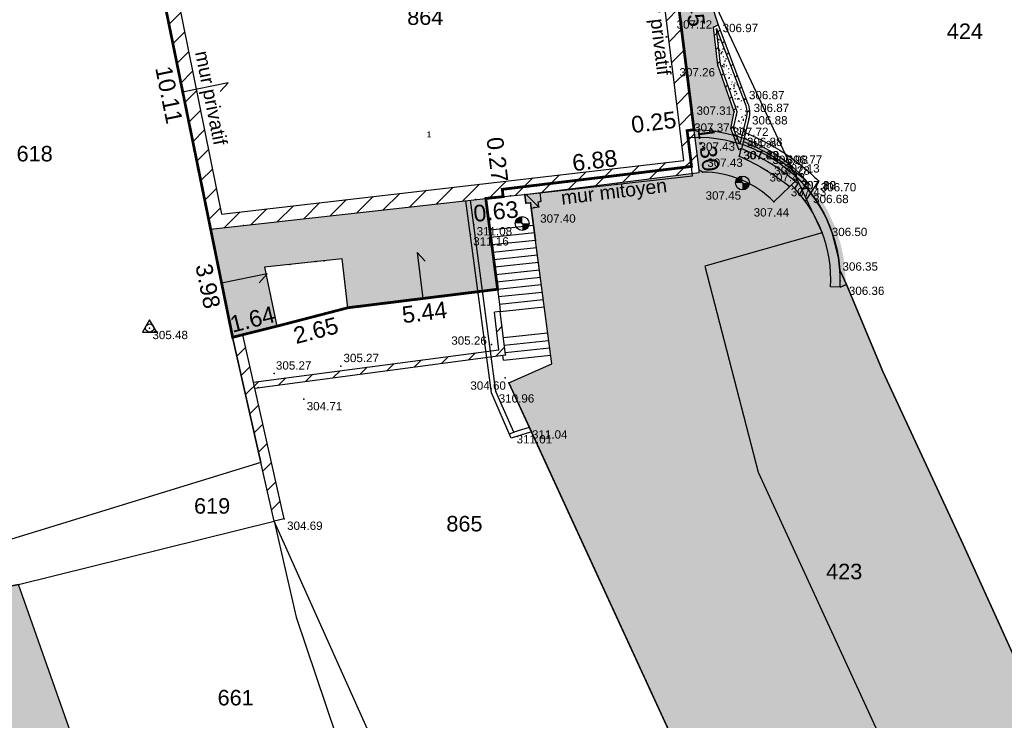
# Model space of a CAD drawing. Header units: metres. Extents: x 1943189 to 1944159, y 7204892 to 7205646.
# Tile 6 of 21: x 1943279 to 1943314, y 7205132 to 7205158. Entities that reach past the tile are written whole.
import ezdxf
from ezdxf.enums import TextEntityAlignment as Align

# ---------------------------------------------------------------- set-up
doc = ezdxf.new("R2010")
doc.units = ezdxf.units.M
doc.header["$LTSCALE"] = 2
doc.linetypes.add('CONTINU', pattern=[0])
doc.linetypes.add('SubdiFisc', pattern=[0.6, 0.4, -0.2])
for name, color, linetype in [('1PARCELLE', 150, 'Continuous'), ('3BATIDUR', 7, 'CONTINU'), ('3BATIDUR_H', 31, 'Continuous'), ('3NUMVOIE', 30, 'CONTINU'), ('3PARCELLETEX', 150, 'CONTINU'), ('5 Bor cotations', 202, 'SubdiFisc'), ('5 Bor limite', 1, 'Continuous'), ('5 Bor signes', 1, 'Continuous'), ('Bati', 7, 'Continuous'), ('Béton', 9, 'Continuous'), ('Escalier', 7, 'Continuous'), ('escaliers', 7, 'Continuous'), ('Mur', 7, 'Continuous'), ('Murs', 7, 'Continuous'), ('Seuil', 7, 'Continuous'), ('Station', 7, 'Continuous'), ('Toiture', 3, 'Continuous'), ('TopoAlt', 3, 'Continuous'), ('TOPOJIS', 7, 'Continuous'), ('TOPOJIS Bornage', 3, 'Continuous'), ('TOPOJIS Station', 7, 'Continuous'), ('TOPOJIS Toiture', 7, 'Continuous'), ('Végétation', 3, 'Continuous')]:
    doc.layers.add(name, color=color, linetype=linetype)
doc.styles.get("Standard").update_dxf_attribs({"font": 'arial.ttf'})
pattern_1 = [(45, (0, 0), (-0.42426406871, 0.42426406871), [])]

# ---------------------------------------------------------------- blocks, each defined once
blk = doc.blocks.new('6607662.20')
at = {"color": 0}
blk.add_point((0, 0), dxfattribs=at)
at = {"layer": 'TopoAlt'}
blk.add_attdef('ALT', text='', height=0.3, dxfattribs=at).set_placement((0.1, -0.1), align=Align.TOP_LEFT)
blk = doc.blocks.new('t004')
at = {"color": 0}
blk.add_line((0, 0), (0, 0), dxfattribs=at)
blk.add_lwpolyline([(0.259834, -0.149954), (-0.000053, 0.3), (-0.259781, -0.150046)], close=True, dxfattribs=at)
blk.add_circle((0, 0), 0.15, dxfattribs=at)
blk = doc.blocks.new('t014')
at = {"color": 0, "const_width": 0.249875}
for points in [[(0, 0.125063, 0.414214), (-0.125063, 0, 1)], [(0, -0.125062, 0.414214), (0.125063, 0, 0.414214)]]:
    blk.add_lwpolyline(points, format="xyb", dxfattribs=at)
at = {"color": 0}
blk.add_circle((0, 0), 0.25, dxfattribs=at)
blk = doc.blocks.new('TCPOINT')
at = {"color": 0}
blk.add_point((0, 0), dxfattribs=at)
at = {"layer": 'TopoAlt'}
blk.add_attdef('ALT', text='', height=0.24, dxfattribs=at).set_placement((0.08, -0.08), align=Align.TOP_LEFT)
blk = doc.blocks.new('TOPOJIS')
at = {"color": 0}
blk.add_point((0, 0), dxfattribs=at)
at = {"layer": 'TopoAlt'}
blk.add_attdef('ALT', text='', height=0.3, dxfattribs=at).set_placement((0.1, -0.1), align=Align.TOP_LEFT)

msp = doc.modelspace()

# ---------------------------------------------------------------- hatches: boundary and pattern name
at = {"layer": '3BATIDUR_H'}
for points in [[(1943296.579, 7205144.546), (1943298.12, 7205145.23), (1943297.36, 7205151.047), (1943297.191, 7205151.034), (1943297.15, 7205151.349), (1943303.445, 7205152.14), (1943303.286, 7205153.418), (1943303.269, 7205153.559), (1943303.254, 7205153.68), (1943303.484, 7205153.673), (1943303.693, 7205153.658), (1943303.918, 7205153.633), (1943304.119, 7205153.603), (1943304.397, 7205153.548), (1943304.664, 7205153.482), (1943305.118, 7205153.335), (1943305.705, 7205153.078), (1943306.204, 7205152.79), (1943306.719, 7205152.412), (1943307.881, 7205149.966), (1943303.65, 7205148.762), (1943305.57, 7205141.322), (1943312.67, 7205125.912), (1943305.35, 7205120.872), (1943301.52, 7205119.452), (1943298.875, 7205125.495), (1943304.216, 7205127.952), (1943298.786, 7205139.744)], [(1943312.67, 7205125.912), (1943314.75, 7205127.342), (1943318.01, 7205128.932), (1943316.26, 7205132.782), (1943315.76, 7205132.572), (1943312.97, 7205138.712), (1943310.07, 7205144.962), (1943308.761, 7205148.1), (1943308.727, 7205148.085), (1943308.716, 7205148.496), (1943308.64, 7205149.124), (1943308.526, 7205149.625), (1943308.307, 7205150.261), (1943308.075, 7205150.753), (1943307.841, 7205151.151), (1943307.559, 7205151.547), (1943307.088, 7205152.078), (1943306.719, 7205152.412), (1943307.881, 7205149.966), (1943303.65, 7205148.762), (1943305.57, 7205141.322)], [(1943285.81, 7205150.088), (1943295.742, 7205151.2), (1943296.17, 7205147.927), (1943290.77, 7205147.258), (1943290.561, 7205149.024), (1943287.763, 7205148.719), (1943288.202, 7205146.591), (1943286.61, 7205146.192)], [(1943240.7, 7205125.442), (1943247.84, 7205105.222), (1943285.5, 7205118.522), (1943278.89, 7205137.272), (1943272.37, 7205135.982)]]:
    msp.add_hatch(color=256, dxfattribs=at).paths.add_polyline_path(points)
at = {"layer": 'Béton'}
h = msp.add_hatch(color=256, dxfattribs=at)
h.dxf.hatch_style = 1
h.paths.add_polyline_path([(1943301.795, 7205166.053), (1943282.964, 7205164.591), (1943283.092, 7205163.874), (1943290.594, 7205164.713), (1943290.681, 7205163.818), (1943290.632, 7205163.813), (1943290.55, 7205164.659), (1943283.101, 7205163.825), (1943283.802, 7205159.994), (1943302.215, 7205162.064)])
h.paths.add_polyline_path([(1943295.625, 7205164.489), (1943295.54, 7205165.316), (1943301.765, 7205166.027), (1943301.771, 7205165.971), (1943295.601, 7205165.267), (1943295.68, 7205164.495)], flags=16)
h.paths.add_polyline_path([(1943302.204, 7205166.43), (1943301.934, 7205166.604), (1943301.626, 7205166.646), (1943299.91, 7205166.564), (1943296.357, 7205166.274), (1943291.097, 7205165.68), (1943290.251, 7205165.655), (1943284.244, 7205165.056), (1943283.223, 7205164.822), (1943282.99, 7205164.683), (1943282.964, 7205164.591), (1943301.795, 7205166.053), (1943302.217, 7205166.079), (1943302.221, 7205166.123)])
h.paths.add_polyline_path([(1943302.217, 7205166.079), (1943301.795, 7205166.053), (1943302.215, 7205162.064), (1943303.823, 7205158.506), (1943303.67, 7205159.337), (1943303.319, 7205162.273), (1943302.368, 7205162.173), (1943302.065, 7205164.148)])
edge = h.paths.add_edge_path()
edge.add_line((1943302.215, 7205162.064), (1943303.278, 7205153.489))
edge.add_line((1943303.278, 7205153.489), (1943303.435, 7205152.216))
edge.add_line((1943303.435, 7205152.216), (1943303.565, 7205152.153))
edge.add_arc((1943303.561, 7205148.52), 3.632, 44.8724, 89.9297, ccw=False)
edge.add_line((1943306.135, 7205151.083), (1943306.71, 7205151.627))
edge.add_arc((1943301.639, 7205145.232), 8.162, 51.5878, 66.6117)
edge.add_line((1943304.879, 7205152.723), (1943304.946, 7205152.989))
edge.add_line((1943304.946, 7205152.989), (1943304.875, 7205152.972))
edge.add_line((1943304.875, 7205152.972), (1943304.733, 7205153.33))
edge.add_line((1943304.733, 7205153.33), (1943304.578, 7205153.72))
edge.add_line((1943304.578, 7205153.72), (1943304.707, 7205154.325))
edge.add_line((1943304.707, 7205154.325), (1943304.113, 7205156.01))
edge.add_line((1943304.113, 7205156.01), (1943303.957, 7205157.38))
edge.add_line((1943303.957, 7205157.38), (1943304.121, 7205157.47))
edge.add_line((1943304.121, 7205157.47), (1943303.872, 7205158.239))
edge.add_line((1943303.872, 7205158.239), (1943303.823, 7205158.506))
edge.add_line((1943303.823, 7205158.506), (1943302.215, 7205162.064))
at = {"layer": 'Escalier'}
h = msp.add_hatch(dxfattribs=at)
h.set_pattern_fill('BAT_NORM', color=256, scale=0.8)
h.set_pattern_definition(pattern_1)
h.paths.add_polyline_path([(1943302.215, 7205162.064), (1943283.802, 7205159.994), (1943285.81, 7205150.088), (1943295.742, 7205151.2), (1943296.634, 7205151.29), (1943297.15, 7205151.349), (1943303.445, 7205152.14), (1943303.435, 7205152.216)])
h.paths.add_polyline_path([(1943301.78, 7205161.512), (1943302.887, 7205152.574), (1943286.206, 7205150.638), (1943284.401, 7205159.558)], flags=16)
h = msp.add_hatch(dxfattribs=at)
h.set_pattern_fill('BAT_NORM', color=256, scale=0.8, angle=270)
h.set_pattern_definition([(315, (0, 0), (0.42426406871, 0.42426406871), [])])
h.paths.add_polyline_path([(1943297.701, 7205151.091), (1943297.746, 7205151.099), (1943297.706, 7205151.418), (1943297.15, 7205151.349), (1943297.191, 7205151.034), (1943297.36, 7205151.047), (1943297.385, 7205150.855), (1943297.651, 7205150.895), (1943297.628, 7205151.079)])
h = msp.add_hatch(dxfattribs=at)
h.set_pattern_fill('BAT_NORM', color=256, scale=0.8)
h.set_pattern_definition(pattern_1)
h.paths.add_polyline_path([(1943286.974, 7205146.283), (1943286.61, 7205146.192), (1943288.108, 7205139.561), (1943288.474, 7205139.644)])
h.paths.add_polyline_path([(1943296.452, 7205145.557), (1943296.266, 7205147.122), (1943296.052, 7205147.097), (1943296.213, 7205145.742), (1943287.36, 7205144.573), (1943287.408, 7205144.362)])
at = {"layer": 'Murs'}
h = msp.add_hatch(dxfattribs=at)
h.set_pattern_fill('_U', color=256, scale=0.4, angle=45, style=0, pattern_type=0)
h.set_pattern_definition([(45, (0, 0), (-0.282842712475, 0.282842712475), [])])
edge = h.paths.add_edge_path()
edge.add_line((1943304.121, 7205157.47), (1943305.188, 7205154.652))
edge.add_arc((1943304.358, 7205154.295), 0.903, 4.1008, 23.2419, ccw=False)
edge.add_arc((1943304.358, 7205154.295), 0.903, -14.2105, 4.1008, ccw=False)
edge.add_line((1943305.234, 7205154.074), (1943304.97, 7205152.995))
edge.add_line((1943304.97, 7205152.995), (1943304.875, 7205152.972))
edge.add_line((1943304.875, 7205152.972), (1943304.578, 7205153.72))
edge.add_line((1943304.578, 7205153.72), (1943304.707, 7205154.325))
edge.add_line((1943304.707, 7205154.325), (1943304.113, 7205156.01))
edge.add_line((1943304.113, 7205156.01), (1943303.957, 7205157.38))
edge.add_line((1943303.957, 7205157.38), (1943304.121, 7205157.47))
edge = h.paths.add_edge_path(flags=0)
edge.add_line((1943304.068, 7205157.327), (1943305.095, 7205154.614))
edge.add_arc((1943304.358, 7205154.295), 0.803, 4.1008, 23.3933, ccw=False)
edge.add_arc((1943304.358, 7205154.295), 0.803, -14.2392, 4.1008, ccw=False)
edge.add_line((1943305.137, 7205154.098), (1943304.908, 7205153.161))
edge.add_line((1943304.908, 7205153.161), (1943304.682, 7205153.728))
edge.add_line((1943304.682, 7205153.728), (1943304.811, 7205154.332))
edge.add_line((1943304.811, 7205154.332), (1943304.211, 7205156.032))
edge.add_line((1943304.211, 7205156.032), (1943304.064, 7205157.325))
edge.add_line((1943304.064, 7205157.325), (1943304.068, 7205157.327))
at = {"layer": 'Végétation'}
h = msp.add_hatch(dxfattribs=at)
h.set_pattern_fill('HAIE', color=256, scale=0.8)
h.set_pattern_definition([(109.29004622, (0.560848, 0.002973), (-4.80000000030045, 13.600000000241), [0.0482712, -16.90342488]), (161.565051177, (0.34656, 0.73), (-0.8, 1e-12), [0.050504, -2.47931812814]), (106.927513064, (0.29864, 0.746), (-3.19999999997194, 10.40000000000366), [0.054768, -19.17853644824]), (111.250505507, (0.348816, 0), (-1.59999999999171, 4.00000000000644), [0.069196, -15.38137033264]), (28.4429286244, (0.24168, 0.46568), (8.79999999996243, 4.79999999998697), [0.062208, -21.77354250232]), (83.6598082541, (0.2348, 0.40416), (-2e-13, 0.8000000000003), [0.061904, -7.18240411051]), (28.0724869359, (0.66804, 0.7642), (10.4000000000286, 5.60000000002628), [0.0387336, -13.5612664]), (69.4439547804, (0.70224, 0.03715), (0.800000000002, 2.4000000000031), [0.03896, -6.79624299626]), (122.905242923, (0.7136, 0.073632), (-1.60000000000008, 2.39999999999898), [0.04612, -16.15264538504]), (135, (0.75236, 0.1443), (-0.8, 9e-17), [0.0290216, -1.1023492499]), (156.250505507, (0.79568, 0.63888), (-12.79999999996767, 5.60000000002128), [0.062296, -21.788104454]), (45, (0.7068, 0.632), (0, 0.8), [0.0451376, -1.0862332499]), (48.3664606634, (0.7136, 0.51808), (5.60000000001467, 6.4000000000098), [0.027424, -9.60585166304]), (34.6951535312, (0.71816, 0.3768), (7.99999999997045, 5.59999999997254), [0.03604, -12.61307064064]), (128.290163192, (0.44, 0.77104), (-3.19999999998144, 4.00000000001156), [0.036896, -19.32905349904]), (72.2553283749, (0.52208, 0.32888), (5.60000000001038, 17.59999999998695), [0.059824, -20.93922359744]), (115.346175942, (0.54032, 0.38584), (-0.80000000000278, 1.60000000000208), [0.047936, -16.77110083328]), (115.016893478, (0.64304, 0.21272), (-0.79999999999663, 1.6000000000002), [0.070368, -13.17198828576]), (41.1859251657, (0.62472, 0.19672), (0.8000000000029, 0.8000000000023), [0.024216, -8.47990065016]), (63.434948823, (0.59507, 0.11235), (3e-13, 0.8), [0.0152904, -1.773563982]), (131.185925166, (0.38984, 0.142), (-0.8000000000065, 0.7999999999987), [0.048456, -8.45566065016]), (159.44395478, (0.43545, 0.22402), (-2.3999999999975, 0.8000000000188), [0.0389616, -6.79624139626]), (19.7988763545, (0.29864, 0.30608), (8.79999999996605, 3.19999999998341), [0.026712, -21.22981640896]), (116.565051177, (0.40354, 0.4588), (-0.799999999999, 0.800000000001), [0.0152904, -1.773563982]), (45, (0.497, 0.5272), (0, 0.8), [0.019348, -1.1120228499]), (56.309932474, (0.59275, 0.46335), (0.8, 1.599999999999), [0.0164632, -2.86797782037]), (131.185925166, (0.51528, 0.66624), (-0.8000000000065, 0.7999999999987), [0.024248, -8.47986865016]), (0, (0.28, 0.6), (0, 0.8), [0.04, -0.76]), (146.309932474, (0.04098, 0.08504), (-1.599999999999, 0.8), [0.049256, -2.83518502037]), (143.130102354, (0.08888, 0.36534), (-2.3999999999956, 1.6000000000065), [0.0569792, -3.9430208]), (36.3843518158, (0, 0.367648), (3.19999999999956, 2.39999999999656), [0.0537736, -18.82690435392]), (136.73570459, (0.043274, 0.533984), (-12.8000000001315, 11.99999999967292), [0.0532608, -18.622927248]), (25.7099537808, (0.0752, 0.71864), (1.599999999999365, 0.7999999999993), [0.073408, -23.899910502]), (127.405356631, (0.13672, 0.126), (-7.99999999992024, 10.40000000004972), [0.0488, -17.0719476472]), (45, (0.1436, 0.0075), (0, 0.8), [0.0225688, -1.1088020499]), (153.434948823, (0.17095, 0.31294), (-0.8, -1e-12), [0.020348, -1.768506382]), (167.471192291, (0.19832, 0.11232), (-4.0000000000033, 0.79999999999), [0.063104, -7.31253156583]), (45, (0.16, 0.52), (0, 0.8), [0.0565688, -1.0748020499])])
h.paths.add_polyline_path([(1943304.068, 7205157.327), (1943304.064, 7205157.325), (1943304.211, 7205156.032), (1943304.811, 7205154.332), (1943304.682, 7205153.728), (1943304.855, 7205153.293), (1943304.934, 7205153.269), (1943305.137, 7205154.098, 0.080195), (1943305.159, 7205154.353, 0.084379), (1943305.095, 7205154.614)])

# ---------------------------------------------------------------- linework, layer by layer
at = {"layer": '1PARCELLE'}
msp.add_lwpolyline([(1943361.26, 7205169.962), (1943301.765, 7205166.027), (1943302.215, 7205162.064), (1943306.899, 7205152.027), (1943307.272, 7205151.64), (1943307.68, 7205151.103), (1943307.934, 7205150.674), (1943308.06, 7205150.412), (1943308.245, 7205149.958), (1943308.41, 7205149.378), (1943308.468, 7205149.071), (1943308.519, 7205148.618), (1943308.615, 7205148.413), (1943308.761, 7205148.1), (1943310.07, 7205144.962), (1943312.97, 7205138.712), (1943315.76, 7205132.572)], dxfattribs=at)
for points in [[(1943286.61, 7205146.192), (1943283.802, 7205159.994), (1943282.964, 7205164.591), (1943301.765, 7205166.027), (1943302.215, 7205162.064), (1943303.254, 7205153.68), (1943303.006, 7205153.65), (1943303.166, 7205152.356), (1943302.917, 7205152.326), (1943296.337, 7205151.53), (1943296.369, 7205151.266), (1943295.742, 7205151.2), (1943296.17, 7205147.927), (1943290.77, 7205147.258), (1943288.202, 7205146.591), (1943286.61, 7205146.192)], [(1943256.15, 7205162.042), (1943282.964, 7205164.591), (1943283.802, 7205159.994), (1943286.61, 7205146.192), (1943287.63, 7205141.676), (1943263.34, 7205134.202), (1943256.15, 7205162.042)], [(1943288.108, 7205139.561), (1943287.63, 7205141.676), (1943286.61, 7205146.192), (1943288.202, 7205146.591), (1943290.77, 7205147.258), (1943296.17, 7205147.927), (1943295.742, 7205151.2), (1943296.369, 7205151.266), (1943296.337, 7205151.53), (1943302.917, 7205152.326), (1943303.166, 7205152.356), (1943303.006, 7205153.65), (1943303.254, 7205153.68), (1943302.215, 7205162.064), (1943306.899, 7205152.027), (1943307.881, 7205149.966), (1943303.65, 7205148.762), (1943305.57, 7205141.322), (1943312.67, 7205125.912), (1943305.35, 7205120.872), (1943301.92, 7205118.512), (1943298.25, 7205116.962), (1943288.108, 7205139.561)], [(1943295.68, 7205115.972), (1943284.27, 7205111.592), (1943269.42, 7205105.682), (1943254.19, 7205099.432), (1943249.41, 7205097.442), (1943238.56, 7205131.152), (1943229.33, 7205159.542), (1943254.37, 7205161.872), (1943263.34, 7205134.202), (1943272.37, 7205135.982), (1943278.89, 7205137.272), (1943288.108, 7205139.561), (1943288.9, 7205136.092), (1943295.68, 7205115.972)], [(1943315.76, 7205132.572), (1943312.97, 7205138.712), (1943310.07, 7205144.962), (1943308.761, 7205148.1), (1943308.615, 7205148.413), (1943308.519, 7205148.618), (1943308.468, 7205149.071), (1943308.41, 7205149.378), (1943308.245, 7205149.958), (1943308.06, 7205150.412), (1943307.934, 7205150.674), (1943307.68, 7205151.103), (1943307.272, 7205151.64), (1943306.899, 7205152.027), (1943307.881, 7205149.966), (1943303.65, 7205148.762), (1943305.57, 7205141.322), (1943312.67, 7205125.912), (1943314.75, 7205127.342), (1943318.01, 7205128.932), (1943316.26, 7205132.782), (1943315.76, 7205132.572)], [(1943263.34, 7205134.202), (1943272.37, 7205135.982), (1943278.89, 7205137.272), (1943288.108, 7205139.561), (1943287.63, 7205141.676), (1943263.34, 7205134.202)], [(1943298.25, 7205116.962), (1943288.108, 7205139.561), (1943288.9, 7205136.092), (1943295.68, 7205115.972), (1943298.25, 7205116.962)]]:
    msp.add_lwpolyline(points, close=True, dxfattribs=at)
at = {"layer": '3BATIDUR'}
msp.add_lwpolyline([(1943304.216, 7205127.952), (1943298.786, 7205139.744), (1943296.579, 7205144.546), (1943296.579, 7205144.546), (1943298.12, 7205145.23), (1943297.36, 7205151.047), (1943297.191, 7205151.034), (1943297.15, 7205151.349), (1943303.2, 7205152.012), (1943303.044, 7205153.4), (1943303.369, 7205153.412), (1943303.805, 7205153.395), (1943304.378, 7205153.316), (1943304.997, 7205153.154), (1943305.385, 7205153.009), (1943305.888, 7205152.764), (1943306.278, 7205152.524), (1943306.899, 7205152.027), (1943307.881, 7205149.966), (1943303.65, 7205148.762), (1943305.57, 7205141.322), (1943312.67, 7205125.912)], dxfattribs=at)
for points in [[(1943312.67, 7205125.912), (1943314.75, 7205127.342), (1943318.01, 7205128.932), (1943316.26, 7205132.782), (1943315.76, 7205132.572), (1943312.97, 7205138.712), (1943310.07, 7205144.962), (1943308.761, 7205148.1), (1943308.523, 7205147.997), (1943308.529, 7205148.393), (1943308.519, 7205148.618), (1943308.468, 7205149.071), (1943308.245, 7205149.958), (1943308.06, 7205150.412), (1943307.934, 7205150.674), (1943307.68, 7205151.103), (1943307.272, 7205151.64), (1943306.899, 7205152.027), (1943307.881, 7205149.966), (1943303.65, 7205148.762), (1943305.57, 7205141.322), (1943312.67, 7205125.912)], [(1943240.7, 7205125.442), (1943247.84, 7205105.222), (1943285.5, 7205118.522), (1943278.89, 7205137.272), (1943272.37, 7205135.982), (1943240.7, 7205125.442)]]:
    msp.add_lwpolyline(points, close=True, dxfattribs=at)
at = {"layer": '5 Bor limite', "const_width": 0.1, "flags": 128}
msp.add_lwpolyline([(1943302.215, 7205162.064), (1943303.254, 7205153.68), (1943303.006, 7205153.65), (1943303.166, 7205152.356), (1943296.337, 7205151.53), (1943296.369, 7205151.266), (1943295.742, 7205151.2), (1943296.17, 7205147.925), (1943290.77, 7205147.258), (1943288.202, 7205146.591), (1943286.61, 7205146.192), (1943283.802, 7205159.994), (1943282.964, 7205164.591)], dxfattribs=at)
at = {"layer": '5 Bor signes', "flags": 128}
for points in [[(1943286.45, 7205155.374), (1943284.806, 7205155.041)], [(1943286.45, 7205155.374), (1943286.16, 7205155.059)], [(1943293.264, 7205149.257), (1943293.47, 7205147.592)], [(1943293.264, 7205149.257), (1943293.556, 7205148.944)], [(1943287.853, 7205148.477), (1943286.21, 7205148.14)], [(1943287.853, 7205148.477), (1943287.564, 7205148.161)]]:
    msp.add_lwpolyline(points, dxfattribs=at)
at = {"layer": 'Bati', "flags": 128}
for points in [[(1943303.565, 7205152.153), (1943303.435, 7205152.216), (1943302.215, 7205162.064), (1943283.802, 7205159.994), (1943285.81, 7205150.088), (1943295.742, 7205151.2), (1943296.634, 7205151.29), (1943297.15, 7205151.349), (1943303.445, 7205152.14), (1943303.435, 7205152.216)], [(1943297.746, 7205151.099), (1943297.706, 7205151.418)], [(1943297.628, 7205151.079), (1943297.701, 7205151.091), (1943297.746, 7205151.099)], [(1943297.651, 7205150.895), (1943297.628, 7205151.079)], [(1943308.523, 7205147.997), (1943308.761, 7205148.1)], [(1943308.523, 7205147.997), (1943308.184, 7205148.015)], [(1943288.108, 7205139.561), (1943286.61, 7205146.192)], [(1943296.579, 7205144.546), (1943298.12, 7205145.23)]]:
    msp.add_lwpolyline(points, dxfattribs=at)
msp.add_lwpolyline([(1943302.887, 7205152.574), (1943301.78, 7205161.512), (1943284.401, 7205159.558), (1943286.206, 7205150.638)], close=True, dxfattribs=at)
at = {"layer": 'Bati', "linetype": 'Continuous', "flags": 128}
for points in [[(1943306.135, 7205151.083), (1943307.015, 7205151.915)], [(1943297.15, 7205151.349), (1943297.191, 7205151.034), (1943297.36, 7205151.047), (1943297.537, 7205149.688)], [(1943296.17, 7205147.925), (1943295.742, 7205151.2)], [(1943297.385, 7205150.855), (1943297.651, 7205150.895)], [(1943285.81, 7205150.088), (1943286.61, 7205146.192)], [(1943298.12, 7205145.23), (1943297.537, 7205149.688)], [(1943290.561, 7205149.024), (1943287.763, 7205148.719)], [(1943290.77, 7205147.258), (1943290.561, 7205149.024)], [(1943287.763, 7205148.719), (1943288.202, 7205146.591), (1943286.61, 7205146.192)], [(1943296.17, 7205147.925), (1943290.77, 7205147.258)], [(1943296.266, 7205147.122), (1943296.052, 7205147.097)], [(1943296.213, 7205145.742), (1943296.052, 7205147.097)], [(1943296.452, 7205145.557), (1943296.266, 7205147.122)], [(1943296.579, 7205144.546), (1943297.318, 7205142.932), (1943304.216, 7205127.952), (1943298.875, 7205125.495)]]:
    msp.add_lwpolyline(points, dxfattribs=at)
at = {"layer": 'Bati', "elevation": 304.688, "flags": 128}
msp.add_lwpolyline([(1943288.474, 7205139.644), (1943288.108, 7205139.561)], dxfattribs=at)
at = {"layer": 'Bati', "linetype": 'Continuous'}
msp.add_arc((1943303.561, 7205148.52), 3.632, 44.8724, 89.9297, dxfattribs=at)
at = {"layer": 'Béton', "flags": 128}
msp.add_lwpolyline([(1943282.964, 7205164.591), (1943282.99, 7205164.683), (1943283.223, 7205164.822), (1943284.244, 7205165.056), (1943290.251, 7205165.655), (1943291.097, 7205165.68), (1943296.357, 7205166.274), (1943299.91, 7205166.564), (1943301.626, 7205166.646), (1943301.934, 7205166.604), (1943302.204, 7205166.43), (1943302.221, 7205166.123), (1943302.065, 7205164.148), (1943302.368, 7205162.173), (1943303.319, 7205162.273), (1943303.67, 7205159.337), (1943303.872, 7205158.239), (1943304.121, 7205157.47)], dxfattribs=at)
at = {"layer": 'Escalier', "flags": 128}
for points in [[(1943295.89, 7205150.069), (1943297.466, 7205150.236)], [(1943295.925, 7205149.801), (1943297.501, 7205149.968)], [(1943295.96, 7205149.534), (1943297.536, 7205149.7)], [(1943295.995, 7205149.266), (1943297.571, 7205149.432)], [(1943296.03, 7205148.998), (1943297.606, 7205149.164)], [(1943296.065, 7205148.73), (1943297.641, 7205148.897)], [(1943296.1, 7205148.462), (1943297.676, 7205148.629)], [(1943296.135, 7205148.195), (1943297.711, 7205148.361)], [(1943296.17, 7205147.927), (1943297.746, 7205148.093)], [(1943296.17, 7205147.927), (1943296.234, 7205147.39)], [(1943296.202, 7205147.659), (1943297.781, 7205147.825)], [(1943296.234, 7205147.39), (1943297.816, 7205147.557)], [(1943296.234, 7205147.39), (1943296.266, 7205147.122)], [(1943296.266, 7205147.122), (1943297.851, 7205147.29)], [(1943296.378, 7205146.179), (1943297.974, 7205146.347)], [(1943296.41, 7205145.911), (1943298.009, 7205146.08)], [(1943296.442, 7205145.643), (1943298.044, 7205145.812)], [(1943296.387, 7205145.365), (1943296.363, 7205145.545)], [(1943296.387, 7205145.365), (1943298.079, 7205145.544)]]:
    msp.add_lwpolyline(points, dxfattribs=at)
at = {"layer": 'escaliers', "linetype": 'Continuous', "flags": 128}
for points in [[(1943305.11, 7205153.568, -0.049908), (1943306.518, 7205152.831, -0.049635), (1943307.746, 7205151.837), (1943307.27, 7205151.098)], [(1943305.035, 7205153.26, -0.048437), (1943306.346, 7205152.57, -0.041354), (1943307.342, 7205151.789), (1943307.065, 7205151.359)], [(1943304.946, 7205152.989), (1943304.879, 7205152.723, -0.035225), (1943305.898, 7205152.194, -0.030353), (1943306.71, 7205151.627)], [(1943304.972, 7205153.002, -0.047106), (1943306.201, 7205152.35, -0.033918), (1943307, 7205151.743), (1943306.884, 7205151.563)]]:
    msp.add_lwpolyline(points, format="xyb", dxfattribs=at)
at = {"layer": 'Mur', "linetype": 'Continuous', "flags": 128}
for points in [[(1943304.121, 7205157.47), (1943305.188, 7205154.652, -0.083714), (1943305.259, 7205154.36, -0.080069), (1943305.234, 7205154.074), (1943304.97, 7205152.995), (1943304.875, 7205152.972), (1943304.578, 7205153.72), (1943304.707, 7205154.325), (1943304.113, 7205156.01), (1943303.957, 7205157.38), (1943304.121, 7205157.47)], [(1943304.068, 7205157.327), (1943305.095, 7205154.614, -0.084379), (1943305.159, 7205154.353, -0.080195), (1943305.137, 7205154.098), (1943304.908, 7205153.161), (1943304.682, 7205153.728), (1943304.811, 7205154.332), (1943304.211, 7205156.032), (1943304.064, 7205157.325)]]:
    msp.add_lwpolyline(points, format="xyb", close=True, dxfattribs=at)
for points in [[(1943288.474, 7205139.644), (1943286.974, 7205146.283)], [(1943287.36, 7205144.573), (1943296.213, 7205145.742)], [(1943287.408, 7205144.362), (1943296.452, 7205145.557)]]:
    msp.add_lwpolyline(points, dxfattribs=at)
at = {"layer": 'Mur'}
for radius, end in [(4.801, 45.2735), (5.141, 45.149)]:
    msp.add_arc((1943303.389, 7205148.27), radius, 356.9494, end, dxfattribs=at)
at = {"layer": 'Toiture', "linetype": 'Continuous', "flags": 128}
for points in [[(1943297.36, 7205142.775), (1943296.66, 7205142.555), (1943295.945, 7205144.19), (1943295.028, 7205151.12)], [(1943297.309, 7205142.937), (1943296.754, 7205142.763), (1943296.11, 7205144.236), (1943295.197, 7205151.139)], [(1943296.754, 7205142.763), (1943296.599, 7205142.695)]]:
    msp.add_lwpolyline(points, dxfattribs=at)
at = {"layer": 'Toiture'}
msp.add_arc((1943303.194, 7205148.148, 311.333), 5.533, 39.5615, 89.5048, dxfattribs=at)

# ---------------------------------------------------------------- block references
at = {"layer": 'Seuil'}
for p in [(1943305.002, 7205151.76), (1943297.058, 7205150.299)]:
    msp.add_blockref('t014', p, dxfattribs=at)
at = {"layer": 'Station'}
msp.add_blockref('t004', (1943283.615, 7205146.525), dxfattribs=at)
at = {"layer": 'TOPOJIS'}
ref = msp.add_blockref('TCPOINT', (1943303.957, 7205157.38, 307.124), dxfattribs=at)
ref.add_attrib('ALT', '307.12', dxfattribs={"layer": 'TopoAlt', "height": 0.3}).set_placement((1943302.627, 7205157.629, 307.124), align=Align.TOP_LEFT)
ref = msp.add_blockref('TCPOINT', (1943304.121, 7205157.47, 306.966), dxfattribs=at)
ref.add_attrib('ALT', '306.97', dxfattribs={"layer": 'TopoAlt', "height": 0.3}).set_placement((1943304.286, 7205157.501, 306.966), align=Align.TOP_LEFT)
ref = msp.add_blockref('TCPOINT', (1943304.113, 7205156.01, 307.257), dxfattribs=at)
ref.add_attrib('ALT', '307.26', dxfattribs={"layer": 'TopoAlt', "height": 0.3}).set_placement((1943302.731, 7205155.904, 307.257), align=Align.TOP_LEFT)
ref = msp.add_blockref('TCPOINT', (1943305.188, 7205154.652, 306.869), dxfattribs=at)
ref.add_attrib('ALT', '306.87', dxfattribs={"layer": 'TopoAlt', "height": 0.3}).set_placement((1943305.238, 7205155.08, 306.869), align=Align.TOP_LEFT)
ref = msp.add_blockref('TCPOINT', (1943304.707, 7205154.325, 307.313), dxfattribs=at)
ref.add_attrib('ALT', '307.31', dxfattribs={"layer": 'TopoAlt', "height": 0.3}).set_placement((1943303.346, 7205154.52, 307.313), align=Align.TOP_LEFT)
ref = msp.add_blockref('TCPOINT', (1943305.259, 7205154.36, 306.875), dxfattribs=at)
ref.add_attrib('ALT', '306.87', dxfattribs={"layer": 'TopoAlt', "height": 0.3}).set_placement((1943305.406, 7205154.619, 306.875), align=Align.TOP_LEFT)
ref = msp.add_blockref('TCPOINT', (1943305.234, 7205154.074, 306.882), dxfattribs=at)
ref.add_attrib('ALT', '306.88', dxfattribs={"layer": 'TopoAlt', "height": 0.3}).set_placement((1943305.348, 7205154.17, 306.882), align=Align.TOP_LEFT)
ref = msp.add_blockref('TCPOINT', (1943304.578, 7205153.72, 307.366), dxfattribs=at)
ref.add_attrib('ALT', '307.37', dxfattribs={"layer": 'TopoAlt', "height": 0.3}).set_placement((1943303.259, 7205153.909, 307.366), align=Align.TOP_LEFT)
ref = msp.add_blockref('TCPOINT', (1943304.678, 7205153.746, 307.722), dxfattribs=at)
ref.add_attrib('ALT', '307.72', dxfattribs={"layer": 'TopoAlt', "height": 0.3}).set_placement((1943304.658, 7205153.756, 307.722), align=Align.TOP_LEFT)
ref = msp.add_blockref('TCPOINT', (1943305.122, 7205153.563, 306.878), dxfattribs=at)
ref.add_attrib('ALT', '306.88', dxfattribs={"layer": 'TopoAlt', "height": 0.3}).set_placement((1943305.163, 7205153.392, 306.878), align=Align.TOP_LEFT)
ref = msp.add_blockref('TCPOINT', (1943304.875, 7205152.972, 307.428), dxfattribs=at)
ref.add_attrib('ALT', '307.43', dxfattribs={"layer": 'TopoAlt', "height": 0.3}).set_placement((1943303.454, 7205153.221, 307.428), align=Align.TOP_LEFT)
ref = msp.add_blockref('TCPOINT', (1943304.879, 7205152.723, 307.427), dxfattribs=at)
ref.add_attrib('ALT', '307.43', dxfattribs={"layer": 'TopoAlt', "height": 0.3}).set_placement((1943303.733, 7205152.642, 307.427), align=Align.TOP_LEFT)
ref = msp.add_blockref('TCPOINT', (1943304.946, 7205152.989, 307.416), dxfattribs=at)
ref.add_attrib('ALT', '307.42', dxfattribs={"layer": 'TopoAlt', "height": 0.3}).set_placement((1943305.026, 7205152.909, 307.416), align=Align.TOP_LEFT)
ref = msp.add_blockref('TCPOINT', (1943304.97, 7205152.995, 307.289), dxfattribs=at)
ref.add_attrib('ALT', '307.29', dxfattribs={"layer": 'TopoAlt', "height": 0.3}).set_placement((1943305.05, 7205152.915, 307.289), align=Align.TOP_LEFT)
ref = msp.add_blockref('TCPOINT', (1943306.005, 7205152.827, 306.984), dxfattribs=at)
ref.add_attrib('ALT', '306.98', dxfattribs={"layer": 'TopoAlt', "height": 0.3}).set_placement((1943306.085, 7205152.747, 306.984), align=Align.TOP_LEFT)
ref = msp.add_blockref('TCPOINT', (1943306.518, 7205152.831, 306.773), dxfattribs=at)
ref.add_attrib('ALT', '306.77', dxfattribs={"layer": 'TopoAlt', "height": 0.3}).set_placement((1943306.598, 7205152.751, 306.773), align=Align.TOP_LEFT)
ref = msp.add_blockref('TCPOINT', (1943306.069, 7205152.435, 307.28), dxfattribs=at)
ref.add_attrib('ALT', '307.28', dxfattribs={"layer": 'TopoAlt', "height": 0.3}).set_placement((1943306.149, 7205152.355, 307.28), align=Align.TOP_LEFT)
ref = msp.add_blockref('TCPOINT', (1943306.425, 7205152.517, 307.125), dxfattribs=at)
ref.add_attrib('ALT', '307.13', dxfattribs={"layer": 'TopoAlt', "height": 0.3}).set_placement((1943306.505, 7205152.437, 307.125), align=Align.TOP_LEFT)
for p in [(1943303.435, 7205152.216), (1943303.565, 7205152.153), (1943296.634, 7205151.29), (1943297.15, 7205151.349), (1943295.373, 7205151.159), (1943297.191, 7205151.034), (1943297.36, 7205151.047), (1943297.651, 7205150.895), (1943297.701, 7205151.091), (1943285.648, 7205150.875), (1943297.485, 7205150.87), (1943287.003, 7205150.222), (1943297.537, 7205149.688), (1943288.676, 7205148.819), (1943289.615, 7205148.93), (1943289.911, 7205148.953), (1943288.138, 7205146.898), (1943288.017, 7205146.543), (1943288.182, 7205146.586), (1943288.195, 7205146.624), (1943296.452, 7205145.557), (1943296.579, 7205144.546), (1943287.536, 7205144.379), (1943287.475, 7205144.066), (1943297.318, 7205142.932)]:
    msp.add_blockref('6607662.20', p, dxfattribs=at)
ref = msp.add_blockref('TCPOINT', (1943305.898, 7205152.194, 307.429), dxfattribs=at)
ref.add_attrib('ALT', '307.43', dxfattribs={"layer": 'TopoAlt', "height": 0.3}).set_placement((1943305.978, 7205152.114, 307.429), align=Align.TOP_LEFT)
ref = msp.add_blockref('TCPOINT', (1943305.002, 7205151.76, 307.445), dxfattribs=at)
ref.add_attrib('ALT', '307.45', dxfattribs={"layer": 'TopoAlt', "height": 0.3}).set_placement((1943303.672, 7205151.457, 307.445), align=Align.TOP_LEFT)
ref = msp.add_blockref('TCPOINT', (1943306.666, 7205151.662, 307.431), dxfattribs=at)
ref.add_attrib('ALT', '307.43', dxfattribs={"layer": 'TopoAlt', "height": 0.3}).set_placement((1943306.746, 7205151.582, 307.431), align=Align.TOP_LEFT)
ref = msp.add_blockref('TCPOINT', (1943307.01, 7205151.911, 307.804), dxfattribs=at)
ref.add_attrib('ALT', '307.80', dxfattribs={"layer": 'TopoAlt', "height": 0.3}).set_placement((1943307.09, 7205151.831, 307.804), align=Align.TOP_LEFT)
ref = msp.add_blockref('TCPOINT', (1943307.022, 7205151.909, 307.122), dxfattribs=at)
ref.add_attrib('ALT', '307.12', dxfattribs={"layer": 'TopoAlt', "height": 0.3}).set_placement((1943307.102, 7205151.829, 307.122), align=Align.TOP_LEFT)
ref = msp.add_blockref('TCPOINT', (1943307.746, 7205151.837, 306.698), dxfattribs=at)
ref.add_attrib('ALT', '306.70', dxfattribs={"layer": 'TopoAlt', "height": 0.3}).set_placement((1943307.826, 7205151.757, 306.698), align=Align.TOP_LEFT)
ref = msp.add_blockref('TCPOINT', (1943307.472, 7205151.412, 306.678), dxfattribs=at)
ref.add_attrib('ALT', '306.68', dxfattribs={"layer": 'TopoAlt', "height": 0.3}).set_placement((1943307.552, 7205151.332, 306.678), align=Align.TOP_LEFT)
ref = msp.add_blockref('TCPOINT', (1943306.135, 7205151.083, 307.441), dxfattribs=at)
ref.add_attrib('ALT', '307.44', dxfattribs={"layer": 'TopoAlt', "height": 0.3}).set_placement((1943305.408, 7205150.849, 307.441), align=Align.TOP_LEFT)
ref = msp.add_blockref('6607662.20', (1943297.058, 7205150.299, 307.395), dxfattribs=at)
ref.add_attrib('ALT', '307.40', dxfattribs={"layer": 'TopoAlt', "height": 0.3}).set_placement((1943297.704, 7205150.628, 307.395), align=Align.TOP_LEFT)
ref = msp.add_blockref('TCPOINT', (1943308.145, 7205150.224, 306.504), dxfattribs=at)
ref.add_attrib('ALT', '306.50', dxfattribs={"layer": 'TopoAlt', "height": 0.3}).set_placement((1943308.225, 7205150.144, 306.504), align=Align.TOP_LEFT)
ref = msp.add_blockref('TCPOINT', (1943308.53, 7205148.227, 306.347), dxfattribs=at)
ref.add_attrib('ALT', '306.35', dxfattribs={"layer": 'TopoAlt', "height": 0.3}).set_placement((1943308.611, 7205148.897, 306.347), align=Align.TOP_LEFT)
ref = msp.add_blockref('TCPOINT', (1943308.761, 7205148.1, 306.355), dxfattribs=at)
ref.add_attrib('ALT', '306.36', dxfattribs={"layer": 'TopoAlt', "height": 0.3}).set_placement((1943308.841, 7205148.02, 306.355), align=Align.TOP_LEFT)
ref = msp.add_blockref('6607662.20', (1943295.953, 7205145.935, 305.257), dxfattribs=at)
ref.add_attrib('ALT', '305.26', dxfattribs={"layer": 'TopoAlt', "height": 0.3}).set_placement((1943294.498, 7205146.224, 305.257), align=Align.TOP_LEFT)
ref = msp.add_blockref('6607662.20', (1943290.509, 7205145.147, 305.268), dxfattribs=at)
ref.add_attrib('ALT', '305.27', dxfattribs={"layer": 'TopoAlt', "height": 0.3}).set_placement((1943290.609, 7205145.596, 305.268), align=Align.TOP_LEFT)
ref = msp.add_blockref('6607662.20', (1943288.11, 7205144.884, 305.266), dxfattribs=at)
ref.add_attrib('ALT', '305.27', dxfattribs={"layer": 'TopoAlt', "height": 0.3}).set_placement((1943288.171, 7205145.326, 305.266), align=Align.TOP_LEFT)
ref = msp.add_blockref('6607662.20', (1943296.445, 7205144.728, 304.596), dxfattribs=at)
ref.add_attrib('ALT', '304.60', dxfattribs={"layer": 'TopoAlt', "height": 0.3}).set_placement((1943295.186, 7205144.601, 304.596), align=Align.TOP_LEFT)
ref = msp.add_blockref('6607662.20', (1943289.183, 7205143.957, 304.708), dxfattribs=at)
ref.add_attrib('ALT', '304.71', dxfattribs={"layer": 'TopoAlt', "height": 0.3}).set_placement((1943289.283, 7205143.857, 304.708), align=Align.TOP_LEFT)
ref = msp.add_blockref('6607662.20', (1943288.474, 7205139.644, 304.688), dxfattribs=at)
ref.add_attrib('ALT', '304.69', dxfattribs={"layer": 'TopoAlt', "height": 0.3}).set_placement((1943288.574, 7205139.544, 304.688), align=Align.TOP_LEFT)
at = {"layer": 'TOPOJIS Bornage'}
for p in [(1943303.006, 7205153.65), (1943303.254, 7205153.68), (1943303.166, 7205152.356), (1943296.337, 7205151.53), (1943296.369, 7205151.266), (1943295.742, 7205151.2), (1943285.81, 7205150.088), (1943296.17, 7205147.925), (1943290.77, 7205147.258), (1943288.202, 7205146.591), (1943286.61, 7205146.192)]:
    msp.add_blockref('6607662.20', p, dxfattribs=at)
at = {"layer": 'TOPOJIS Station'}
ref = msp.add_blockref('6607662.20', (1943283.615, 7205146.525, 305.478), dxfattribs=at)
ref.add_attrib('ALT', '305.48', dxfattribs={"layer": 'TopoAlt', "height": 0.3}).set_placement((1943283.715, 7205146.425, 305.478), align=Align.TOP_LEFT)
at = {"layer": 'TOPOJIS Toiture'}
ref = msp.add_blockref('TCPOINT', (1943305.12, 7205153.358, 311.358), dxfattribs=at)
ref.add_attrib('ALT', '311.36', dxfattribs={"layer": 'TopoAlt', "height": 0.24}).set_placement((1943305.2, 7205153.278, 311.358), align=Align.TOP_LEFT)
ref = msp.add_blockref('TOPOJIS', (1943295.312, 7205150.267, 311.081), dxfattribs=at)
ref.add_attrib('ALT', '311.08', dxfattribs={"layer": 'TopoAlt', "height": 0.3}).set_placement((1943295.412, 7205150.167, 311.081), align=Align.TOP_LEFT)
ref = msp.add_blockref('TOPOJIS', (1943295.189, 7205149.903, 311.162), dxfattribs=at)
ref.add_attrib('ALT', '311.16', dxfattribs={"layer": 'TopoAlt', "height": 0.3}).set_placement((1943295.289, 7205149.803, 311.162), align=Align.TOP_LEFT)
ref = msp.add_blockref('TOPOJIS', (1943296.11, 7205144.236, 310.964), dxfattribs=at)
ref.add_attrib('ALT', '310.96', dxfattribs={"layer": 'TopoAlt', "height": 0.3}).set_placement((1943296.21, 7205144.136, 310.964), align=Align.TOP_LEFT)
ref = msp.add_blockref('TOPOJIS', (1943296.754, 7205142.763, 311.005), dxfattribs=at)
ref.add_attrib('ALT', '311.01', dxfattribs={"layer": 'TopoAlt', "height": 0.3}).set_placement((1943296.854, 7205142.663, 311.005), align=Align.TOP_LEFT)
ref = msp.add_blockref('TOPOJIS', (1943297.309, 7205142.937, 311.038), dxfattribs=at)
ref.add_attrib('ALT', '311.04', dxfattribs={"layer": 'TopoAlt', "height": 0.3}).set_placement((1943297.409, 7205142.837, 311.038), align=Align.TOP_LEFT)

# ---------------------------------------------------------------- texts
at = {"layer": '3NUMVOIE'}
msp.add_text('1', height=0.22, dxfattribs=at).set_placement((1943293.61, 7205153.402))
at = {"layer": '3PARCELLETEX'}
for s, p in [('864', (1943292.907, 7205157.462)), ('424', (1943312.375, 7205156.953)), ('618', (1943278.815, 7205152.537)), ('619', (1943285.217, 7205139.829)), ('865', (1943294.32, 7205139.188)), ('423', (1943308.02, 7205137.462)), ('661', (1943286.067, 7205132.911))]:
    msp.add_text(s, height=0.56, dxfattribs=at).set_placement(p)
at = {"layer": '5 Bor cotations'}
for s, rotation, p in [('8.45', 277.0599, (1943302.968, 7205158.176)), ('0.25', 7.0599, (1943301.838, 7205153.656)), ('1.30', 277.0599, (1943303.473, 7205152.953)), ('6.88', 6.9009, (1943299.709, 7205152.276))]:
    msp.add_text(s, height=0.6, rotation=rotation, dxfattribs=at).set_placement(p, align=Align.CENTER)
for s, rotation, p in [('10.11', 281.4563, (1943284.61, 7205155.001)), ('0.27', 276.9009, (1943296.459, 7205152.64)), ('0.63', 6.0273, (1943296.076, 7205151.034)), ('3.98', 281.6072, (1943286.014, 7205148.1)), ('5.44', 7.0423, (1943293.495, 7205147.393)), ('1.64', 14.0923, (1943287.248, 7205147.136)), ('2.65', 14.5438, (1943289.536, 7205146.731))]:
    msp.add_text(s, height=0.6, rotation=rotation, dxfattribs=at).set_placement(p, align=Align.TOP_CENTER)
at = {"layer": '5 Bor signes'}
for s, rotation, p in [('mur privatif', 277.0599, (1943301.51, 7205159.047)), ('mur privatif', 281.4563, (1943285.251, 7205156.471)), ('mur mitoyen', 6.9009, (1943298.488, 7205150.973))]:
    msp.add_text(s, height=0.5, rotation=rotation, dxfattribs=at).set_placement(p)

doc.saveas('drawing.dxf')
